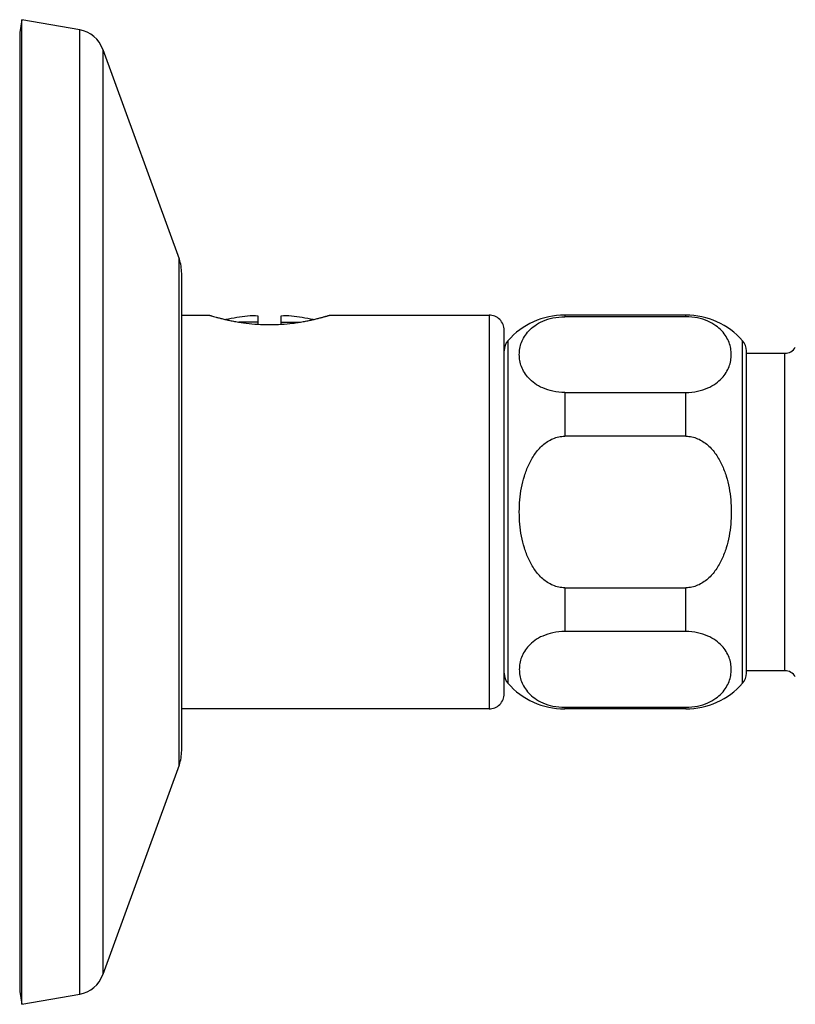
# Model space of a CAD drawing. Header units: millimetres. Extents: x -82 to 390, y 86 to 443.
# Tile 7 of 10: x 219 to 270, y 378 to 443. Entities that reach past the tile are written whole.
import ezdxf

# ---------------------------------------------------------------- set-up
doc = ezdxf.new("R2010")
doc.units = ezdxf.units.MM
doc.header["$LTSCALE"] = 30.734
doc.layers.get('0').update_dxf_attribs({"linetype": 'CONTINUOUS'})

msp = doc.modelspace()

# ---------------------------------------------------------------- linework, layer by layer
at = {"color": 7, "linetype": 'CONTINUOUS'}
for p, q in [((218.78, 443.379), (218.63, 442.528)), ((218.78, 378.38), (218.78, 443.38)), ((222.593, 442.707), (218.78, 443.38)), ((218.63, 442.528), (218.63, 379.231)), ((224.125, 441.421), (229.161, 427.585)), ((229.33, 395.132), (229.33, 426.627)), ((229.33, 423.88), (231.13, 423.88)), ((234.38, 423.272), (234.38, 423.808)), ((235.88, 423.808), (235.88, 423.272)), ((239.13, 423.88), (249.63, 423.88)), ((262.63, 423.88), (254.63, 423.88)), ((262.63, 423.772), (254.63, 423.772)), ((250.63, 398.88), (250.63, 422.88)), ((266.63, 400.234), (266.63, 421.525)), ((266.63, 421.357), (269.168, 421.357)), ((254.63, 418.772), (262.63, 418.772)), ((262.63, 415.88), (254.63, 415.88)), ((254.63, 405.88), (262.63, 405.88)), ((262.63, 402.987), (254.63, 402.987)), ((269.168, 400.402), (266.63, 400.402)), ((249.63, 397.88), (229.33, 397.88)), ((254.63, 397.987), (262.63, 397.987)), ((262.63, 397.88), (254.63, 397.88)), ((229.161, 394.175), (224.125, 380.338)), ((218.63, 379.231), (218.78, 378.38)), ((218.78, 378.38), (222.593, 379.052))]:
    msp.add_line(p, q, dxfattribs=at)
at = {"color": 9, "linetype": 'CONTINUOUS'}
for p, q in [((222.593, 379.052), (222.593, 442.707)), ((224.125, 441.421), (224.125, 441.417)), ((224.125, 441.421), (224.125, 380.338)), ((224.125, 441.012), (224.125, 440.905)), ((229.161, 394.175), (229.161, 427.585)), ((229.161, 427.258), (229.161, 427.495)), ((249.63, 423.88), (249.63, 397.88)), ((254.63, 423.88), (254.63, 423.772)), ((262.63, 423.772), (262.63, 423.88)), ((234.38, 423.415), (233.099, 423.415)), ((235.88, 423.415), (237.161, 423.415)), ((250.88, 422.187), (250.88, 399.573)), ((266.38, 399.573), (266.38, 422.187)), ((269.168, 400.402), (269.168, 421.357)), ((254.63, 418.772), (254.63, 415.88)), ((262.63, 415.88), (262.63, 418.772)), ((254.63, 405.88), (254.63, 402.987)), ((262.63, 402.987), (262.63, 405.88)), ((254.63, 397.987), (254.63, 397.88)), ((262.63, 397.88), (262.63, 397.987)), ((229.161, 394.175), (229.161, 394.179)), ((224.125, 380.344), (224.125, 380.338))]:
    msp.add_line(p, q, dxfattribs=at)
msp.add_lwpolyline([(229.161, 427.562), (229.161, 427.582), (229.161, 427.585)], dxfattribs=at)
at = {"color": 7, "linetype": 'CONTINUOUS'}
for centre, radius, start, end in [((222.246, 440.738), 2, 19.9854, 79.99716), ((226.53, 426.627), 2.8, 359.99523, 19.99454), ((235.13, 409.88), 14, 95.91761, 101.86752), ((234.047, 420.33), 3.494, 84.53785, 95.92806), ((236.213, 420.329), 3.495, 84.07364, 95.46044), ((235.13, 409.88), 14, 78.13248, 84.08239), ((249.63, 422.88), 1, 359.99416, 90), ((254.63, 418.88), 5, 90, 138.59176), ((262.63, 418.88), 5, 41.40846, 90), ((251.63, 421.525), 1, 138.59629, 180.00782), ((265.63, 421.525), 1, 359.99184, 41.40382), ((269.168, 422.157), 0.8, 270, 329.98739), ((269.168, 399.602), 0.8, 30.01261, 90), ((251.63, 400.234), 1, 179.99218, 221.40371), ((265.63, 400.234), 1, 318.59618, 0.00816), ((254.63, 402.88), 5, 221.40824, 270), ((262.63, 402.88), 5, 270, 318.59154), ((249.63, 398.88), 1, 270, 0.00584), ((226.53, 395.132), 2.8, 340.00546, 0.00477), ((222.246, 381.022), 2, 280.00284, 340.0146)]:
    msp.add_arc(centre, radius, start, end, dxfattribs=at)
for points, knots in [([(231.13, 423.88), (231.132, 423.879), (231.135, 423.878), (231.142, 423.876), (231.155, 423.872), (231.177, 423.865), (231.211, 423.855), (231.254, 423.842), (231.331, 423.819), (231.448, 423.785), (231.616, 423.738), (231.817, 423.684), (232.049, 423.626), (232.31, 423.565), (232.598, 423.504), (233.028, 423.423), (233.612, 423.335), (234.355, 423.265), (234.868, 423.249), (235.13, 423.249)], [0, 0, 0, 0, 0.001256, 0.002824, 0.005017, 0.011271, 0.019991, 0.031146, 0.044694, 0.078767, 0.121745, 0.173082, 0.232182, 0.298411, 0.371112, 0.449608, 0.621115, 0.806855, 1, 1, 1, 1]), ([(235.13, 423.249), (235.392, 423.249), (235.905, 423.265), (236.535, 423.324), (237.015, 423.39), (237.349, 423.445), (237.662, 423.504), (237.95, 423.565), (238.211, 423.626), (238.443, 423.684), (238.617, 423.731), (238.741, 423.765), (238.82, 423.788), (238.891, 423.808), (238.953, 423.826), (239.006, 423.842), (239.049, 423.855), (239.079, 423.864), (239.099, 423.87), (239.11, 423.873), (239.118, 423.876), (239.124, 423.878), (239.127, 423.879), (239.129, 423.879), (239.13, 423.88), (239.13, 423.88)], [0, 0, 0, 0, 0.193142, 0.378879, 0.466815, 0.550399, 0.628893, 0.701593, 0.767821, 0.82692, 0.878257, 0.900826, 0.921233, 0.939414, 0.955306, 0.968854, 0.980008, 0.988729, 0.992166, 0.994982, 0.997175, 0.998744, 0.999293, 0.999686, 1, 1, 1, 1]), ([(254.63, 418.772), (254.369, 418.772), (253.871, 418.822), (253.2, 419.033), (252.66, 419.334), (252.253, 419.688), (251.961, 420.069), (251.766, 420.464), (251.654, 420.867), (251.618, 421.272), (251.654, 421.677), (251.766, 422.08), (251.961, 422.475), (252.253, 422.856), (252.66, 423.209), (253.2, 423.511), (253.871, 423.722), (254.369, 423.772), (254.63, 423.772)], [0, 0, 0, 0, 0.090225, 0.171509, 0.241568, 0.302319, 0.356479, 0.406368, 0.453756, 0.5, 0.546244, 0.593633, 0.643521, 0.697681, 0.758433, 0.828491, 0.909776, 1, 1, 1, 1]), ([(262.63, 418.772), (262.891, 418.772), (263.389, 418.822), (264.06, 419.033), (264.6, 419.334), (265.007, 419.688), (265.299, 420.069), (265.494, 420.464), (265.606, 420.867), (265.642, 421.272), (265.606, 421.677), (265.494, 422.08), (265.299, 422.475), (265.007, 422.856), (264.6, 423.209), (264.06, 423.511), (263.389, 423.722), (262.891, 423.772), (262.63, 423.772)], [0, 0, 0, 0, 0.090225, 0.171509, 0.241568, 0.302319, 0.356479, 0.406368, 0.453756, 0.5, 0.546244, 0.593633, 0.643521, 0.697681, 0.758433, 0.828491, 0.909776, 1, 1, 1, 1]), ([(254.63, 405.88), (254.497, 405.88), (254.229, 405.908), (253.846, 406.029), (253.492, 406.219), (253.067, 406.544), (252.626, 407.053), (252.234, 407.754), (251.951, 408.505), (251.762, 409.285), (251.654, 410.079), (251.618, 410.88), (251.654, 411.68), (251.762, 412.475), (251.951, 413.254), (252.234, 414.005), (252.626, 414.706), (253.067, 415.216), (253.492, 415.54), (253.846, 415.73), (254.229, 415.852), (254.497, 415.88), (254.63, 415.88)], [0, 0, 0, 0, 0.031231, 0.062468, 0.093715, 0.12497, 0.187392, 0.249877, 0.312392, 0.374922, 0.43746, 0.5, 0.56254, 0.625077, 0.687607, 0.750123, 0.812608, 0.875029, 0.906285, 0.937531, 0.968769, 1, 1, 1, 1]), ([(262.63, 415.88), (262.763, 415.88), (263.031, 415.852), (263.414, 415.73), (263.769, 415.54), (264.194, 415.216), (264.634, 414.706), (265.027, 414.005), (265.309, 413.254), (265.498, 412.475), (265.606, 411.68), (265.642, 410.88), (265.606, 410.079), (265.498, 409.285), (265.309, 408.505), (265.027, 407.754), (264.634, 407.053), (264.194, 406.544), (263.769, 406.219), (263.414, 406.029), (263.031, 405.908), (262.763, 405.88), (262.63, 405.88)], [0, 0, 0, 0, 0.031231, 0.062469, 0.093715, 0.124971, 0.187392, 0.249877, 0.312393, 0.374923, 0.43746, 0.5, 0.56254, 0.625078, 0.687608, 0.750123, 0.812608, 0.87503, 0.906285, 0.937532, 0.968769, 1, 1, 1, 1]), ([(254.63, 402.987), (254.369, 402.987), (253.871, 402.937), (253.2, 402.726), (252.66, 402.425), (252.253, 402.072), (251.961, 401.691), (251.766, 401.295), (251.654, 400.893), (251.618, 400.487), (251.654, 400.082), (251.766, 399.68), (251.961, 399.284), (252.253, 398.903), (252.66, 398.55), (253.2, 398.249), (253.871, 398.038), (254.369, 397.987), (254.63, 397.987)], [0, 0, 0, 0, 0.090225, 0.171509, 0.241568, 0.302319, 0.356479, 0.406368, 0.453756, 0.5, 0.546244, 0.593632, 0.643521, 0.697681, 0.758433, 0.828491, 0.909776, 1, 1, 1, 1]), ([(262.63, 397.987), (262.891, 397.987), (263.389, 398.038), (264.06, 398.249), (264.6, 398.55), (265.007, 398.903), (265.299, 399.284), (265.494, 399.68), (265.606, 400.082), (265.642, 400.487), (265.606, 400.893), (265.494, 401.295), (265.299, 401.691), (265.007, 402.072), (264.6, 402.425), (264.06, 402.726), (263.389, 402.937), (262.891, 402.987), (262.63, 402.987)], [0, 0, 0, 0, 0.090224, 0.171509, 0.241567, 0.302319, 0.356479, 0.406368, 0.453756, 0.5, 0.546244, 0.593632, 0.643521, 0.697681, 0.758432, 0.828491, 0.909775, 1, 1, 1, 1])]:
    msp.add_open_spline(points, degree=3, knots=knots, dxfattribs=at)

doc.saveas('drawing.dxf')
